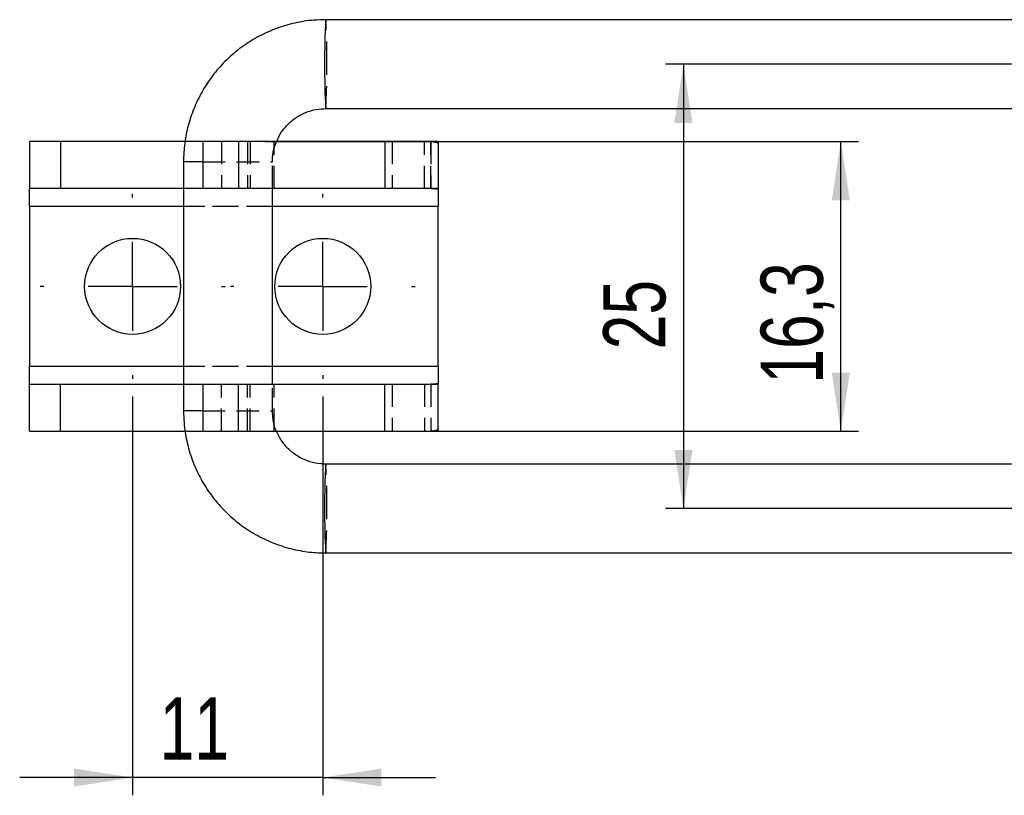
# Model space of a CAD drawing. Extents: x 82 to 397, y 14 to 279.
# Tile 1 of 38: x 82 to 137, y 110 to 153. Entities that reach past the tile are written whole.
import ezdxf

# ---------------------------------------------------------------- set-up
doc = ezdxf.new("R2010")
doc.units = 0
doc.linetypes.add('HIDDEN', pattern=[1.905, 1.27, -0.635])
doc.layers.get('0').update_dxf_attribs({"linetype": 'CONTINUOUS'})
doc.styles.add('SLDTEXTSTYLE0', font='TXT', dxfattribs={"width": 0.75})
doc.dimstyles.new('SLDDIMSTYLE2', dxfattribs={"dimtxt": 3.5, "dimasz": 3.302, "dimexe": 0, "dimexo": 0.0625, "dimgap": 0.875, "dimtad": 1, "dimdec": 3, "dimrnd": 1e-09, "dimzin": 12, "dimtxsty": 'SLDTEXTSTYLE0', "dimsah": 1, "dimcen": 0.09, "dimazin": 3, "dimtfac": 1, "dimtdec": 3, "dimtofl": 0, "dimtmove": 0, "dimatfit": 3, "dimtolj": 1, "dimtzin": 12})
doc.dimstyles.new('SLDDIMSTYLE5', dxfattribs={"dimtxt": 3.5, "dimasz": 3.302, "dimexe": 0, "dimexo": 0.0625, "dimgap": 0.875, "dimtad": 1, "dimdec": 0, "dimrnd": 1e-09, "dimzin": 12, "dimtxsty": 'SLDTEXTSTYLE0', "dimsah": 1, "dimcen": 0.09, "dimazin": 3, "dimtfac": 1, "dimtmove": 0, "dimatfit": 3, "dimtolj": 1, "dimtzin": 12})

# ---------------------------------------------------------------- blocks, each defined once
blk = doc.blocks.new('_D_11')
at = {"color": 179, "linetype": 'CONTINUOUS'}
for p, q in [((95.881, 146.524), (129.261, 146.524)), ((128.261, 130.224), (128.261, 146.524)), ((95.881, 130.224), (129.261, 130.224))]:
    blk.add_line(p, q, dxfattribs=at)
for points in [[(128.261, 146.524), (127.753, 143.222), (128.769, 143.222)], [(128.261, 130.224), (128.769, 133.526), (127.753, 133.526)]]:
    blk.add_solid(points, dxfattribs=at)
at = {"color": 179, "linetype": 'CONTINUOUS', "insert": (123.75, 132.898, -5.655), "char_height": 3.5, "attachment_point": 1, "rotation": 90, "style": 'SLDTEXTSTYLE0'}
blk.add_mtext('16,3', dxfattribs=at)
blk = doc.blocks.new('_D_12')
at = {"color": 179, "linetype": 'CONTINUOUS'}
for p, q in [((151.306, 150.874), (118.405, 150.874)), ((119.405, 150.874), (119.405, 125.874)), ((151.306, 125.874), (118.405, 125.874))]:
    blk.add_line(p, q, dxfattribs=at)
for points in [[(119.405, 150.874), (118.897, 147.572), (119.913, 147.572)], [(119.405, 125.874), (119.913, 129.176), (118.897, 129.176)]]:
    blk.add_solid(points, dxfattribs=at)
at = {"color": 179, "linetype": 'CONTINUOUS', "insert": (114.893, 134.829, -5.655), "char_height": 3.5, "attachment_point": 1, "rotation": 90, "style": 'SLDTEXTSTYLE0'}
blk.add_mtext('25', dxfattribs=at)
blk = doc.blocks.new('_D_13')
at = {"color": 179, "linetype": 'CONTINUOUS'}
for p, q in [((88.418, 132.174), (88.418, 109.743)), ((99.118, 132.174), (99.118, 109.743)), ((88.418, 110.743), (82.068, 110.743)), ((99.118, 110.743), (88.418, 110.743)), ((99.118, 110.743), (105.468, 110.743))]:
    blk.add_line(p, q, dxfattribs=at)
for points in [[(88.418, 110.743), (85.116, 111.251), (85.116, 110.235)], [(99.118, 110.743), (102.42, 110.235), (102.42, 111.251)]]:
    blk.add_solid(points, dxfattribs=at)
at = {"color": 179, "linetype": 'CONTINUOUS', "insert": (89.945, 115.255, -5.655), "char_height": 3.5, "attachment_point": 1, "style": 'SLDTEXTSTYLE0'}
blk.add_mtext('11', dxfattribs=at)
blk = doc.blocks.new('SW_CENTERMARKSYMBOL_6')
at = {"color": 0, "linetype": 'CONTINUOUS'}
for p, q in [((0, 5), (0, 5.2)), ((0, 0), (0, 2.5)), ((-5, 0), (-5.2, 0)), ((0, 0), (-2.5, 0)), ((0, 0), (0, -2.5)), ((0, 0), (2.5, 0)), ((5, 0), (5.2, 0)), ((0, -5), (0, -5.2))]:
    blk.add_line(p, q, dxfattribs=at)
blk = doc.blocks.new('SW_CENTERMARKSYMBOL_7')
at = {"color": 0, "linetype": 'CONTINUOUS'}
for p, q in [((0, 5), (0, 5.2)), ((0, 0), (0, 2.5)), ((-5, 0), (-5.2, 0)), ((0, 0), (-2.5, 0)), ((0, 0), (0, -2.5)), ((0, 0), (2.5, 0)), ((5, 0), (5.2, 0)), ((0, -5), (0, -5.2))]:
    blk.add_line(p, q, dxfattribs=at)

msp = doc.modelspace()

# ---------------------------------------------------------------- linework, layer by layer
at = {"color": 7, "linetype": 'CONTINUOUS'}
for p, q in [((197.6681, 153.3744), (99.2843, 153.3744)), ((99.2843, 148.3744), (197.6681, 148.3744)), ((82.6182, 146.5244), (82.6182, 143.8744)), ((84.3545, 146.5244), (82.6182, 146.5244)), ((84.3545, 146.5244), (84.3545, 143.8744)), ((91.3704, 146.5244), (84.3545, 146.5244)), ((92.3649, 146.5244), (92.3649, 143.8744)), ((94.3859, 146.5244), (92.3649, 146.5244)), ((94.3859, 146.5244), (94.3859, 143.8744)), ((102.6182, 146.5244), (94.3859, 146.5244)), ((102.6182, 146.5244), (102.6182, 143.8744)), ((105.6182, 146.5244), (102.6182, 146.5244)), ((105.6182, 146.5244), (105.6182, 143.8744)), ((91.2856, 145.3744), (91.2856, 131.3744)), ((84.3545, 143.8744), (82.6182, 143.8744)), ((82.6182, 142.8744), (82.6182, 143.8744)), ((91.2856, 143.8744), (84.3545, 143.8744)), ((94.3859, 143.8744), (92.3649, 143.8744)), ((102.6182, 143.8744), (94.3859, 143.8744)), ((96.2856, 132.8744), (96.2856, 143.8744)), ((105.6182, 143.8744), (102.6182, 143.8744)), ((105.6182, 143.8356), (105.6182, 142.8744)), ((82.6182, 142.8744), (82.6182, 133.8744)), ((105.6182, 133.8744), (105.6182, 142.8744)), ((82.6182, 132.8744), (82.6182, 133.8744)), ((105.6182, 133.8744), (105.6182, 132.9133)), ((82.6182, 130.2244), (82.6182, 132.8744)), ((82.6182, 132.8744), (84.3545, 132.8744)), ((84.3545, 130.2244), (84.3545, 132.8744)), ((84.3545, 132.8744), (91.2856, 132.8744)), ((92.3649, 132.8744), (92.3649, 130.2244)), ((92.3649, 132.8744), (94.3859, 132.8744)), ((94.3859, 130.2244), (94.3859, 132.8744)), ((94.3859, 132.8744), (102.6182, 132.8744)), ((102.6182, 130.2244), (102.6182, 132.8744)), ((102.6182, 132.8744), (105.6182, 132.8744)), ((105.6182, 130.2244), (105.6182, 132.8744)), ((82.6182, 130.2244), (84.3545, 130.2244)), ((84.3545, 130.2244), (91.3865, 130.2244)), ((92.3649, 130.2244), (94.3859, 130.2244)), ((94.3859, 130.2244), (102.6182, 130.2244)), ((102.6182, 130.2244), (105.6182, 130.2244)), ((197.6681, 128.3744), (99.2843, 128.3744)), ((99.2843, 123.3744), (197.6681, 123.3744))]:
    msp.add_line(p, q, dxfattribs=at)
at = {"color": 7, "linetype": 'HIDDEN'}
for p, q in [((92.3649, 146.5244), (91.3704, 146.5244)), ((93.4224, 146.5244), (93.4224, 143.8744)), ((94.8808, 146.5244), (94.8808, 143.8744)), ((95.0252, 146.5244), (95.0252, 143.8744)), ((96.3856, 143.8744), (96.3856, 146.5244)), ((103.0182, 146.5244), (103.0182, 143.8744)), ((104.8478, 143.8744), (104.8478, 146.5244)), ((105.1988, 146.5244), (105.1988, 143.8744)), ((105.1988, 143.8736), (105.1988, 146.5215)), ((92.3649, 145.3744), (96.285, 145.3744)), ((96.2856, 143.8744), (96.2856, 145.3744)), ((92.3649, 143.8744), (91.2856, 143.8744)), ((105.6182, 142.8744), (82.6182, 142.8744)), ((96.2856, 142.8744), (91.2856, 142.8744)), ((105.6182, 133.8744), (82.6182, 133.8744)), ((96.2856, 133.8744), (91.2856, 133.8744)), ((91.2856, 132.8744), (92.3649, 132.8744)), ((93.4224, 130.2244), (93.4224, 132.8744)), ((94.8808, 130.2244), (94.8808, 132.8744)), ((95.0252, 130.2244), (95.0252, 132.8744)), ((96.2856, 131.3744), (96.2856, 132.8744)), ((96.3856, 130.2244), (96.3856, 132.8744)), ((103.0182, 132.8744), (103.0182, 130.2244)), ((104.8478, 132.8744), (104.8478, 130.2244)), ((105.1988, 132.8753), (105.1988, 130.2274)), ((105.1988, 132.8744), (105.1988, 130.2244)), ((92.3649, 131.3744), (96.285, 131.3744)), ((91.3865, 130.2244), (92.3649, 130.2244))]:
    msp.add_line(p, q, dxfattribs=at)
at = {"color": 8, "linetype": 'CONTINUOUS'}
for p, q in [((92.3649, 145.3744), (91.2856, 145.3744)), ((91.2856, 142.8744), (82.6182, 142.8744)), ((105.6182, 142.8744), (96.2856, 142.8744)), ((91.2856, 133.8744), (82.6182, 133.8744)), ((105.6182, 133.8744), (96.2856, 133.8744)), ((92.3649, 131.3744), (91.2856, 131.3744))]:
    msp.add_line(p, q, dxfattribs=at)
at = {"color": 7, "linetype": 'CONTINUOUS'}
for centre in [(88.4182, 138.3744), (99.1182, 138.3744)]:
    msp.add_circle(centre, 2.7, dxfattribs=at)
at = {"color": 8, "linetype": 'CONTINUOUS'}
for centre in [(145.5068, 150.8744), (145.5068, 125.8744)]:
    msp.add_arc(centre, 46.2901, 176.90411, 183.09589, dxfattribs=at)
at = {"color": 7, "linetype": 'HIDDEN'}
for centre, radius, start, end in [((70.5753, 151.4994), 28.7701, 358.75539, 3.73689), ((70.5753, 150.2495), 28.7702, 356.26311, 1.24461), ((70.5753, 126.4994), 28.7702, 358.75539, 3.73689), ((70.5753, 125.2495), 28.7701, 356.26311, 1.24461)]:
    msp.add_arc(centre, radius, start, end, dxfattribs=at)
at = {"color": 7, "linetype": 'CONTINUOUS'}
for points, knots in [([(99.2843, 153.3744), (99.0587, 153.3688), (98.4766, 153.3541), (97.5458, 153.2064), (96.5164, 152.906), (95.5362, 152.4687), (94.6231, 151.9051), (93.7933, 151.2245), (93.0619, 150.4393), (92.4417, 149.5634), (91.944, 148.6126), (91.5774, 147.6038), (91.3535, 146.5736), (91.2886, 145.8236), (91.286, 145.4301), (91.2856, 145.3744)], [0, 0, 0, 0, 0.05388077, 0.13905268, 0.22426314, 0.3094732, 0.39468381, 0.47989511, 0.56510691, 0.65031981, 0.73553353, 0.82074831, 0.90596391, 0.986715, 1, 1, 1, 1]), ([(96.5336, 146.5244), (96.5801, 146.6416), (96.7075, 146.9623), (97.0573, 147.4133), (97.5485, 147.8517), (98.1284, 148.1669), (98.7186, 148.3456), (99.1107, 148.3656), (99.2843, 148.3744)], [0, 0, 0, 0, 0.1071827, 0.29337951, 0.47959584, 0.66583164, 0.85209069, 1, 1, 1, 1]), ([(105.1988, 143.8736), (105.3042, 143.8724), (105.4427, 143.8708), (105.5727, 143.8557), (105.6091, 143.8451), (105.6153, 143.8386), (105.6182, 143.8356)], [0, 0, 0, 0, 0.6476273, 0.8510197, 0.9299521, 1, 1, 1, 1]), ([(105.6182, 132.9133), (105.6134, 132.9096), (105.6036, 132.902), (105.5642, 132.8905), (105.4379, 132.8765), (105.3006, 132.8758), (105.1988, 132.8753)], [0, 0, 0, 0, 0.0881454, 0.1802661, 0.3926641, 1, 1, 1, 1]), ([(91.2856, 131.3744), (91.2913, 131.1489), (91.3059, 130.5667), (91.4536, 129.6358), (91.7539, 128.6061), (92.1911, 127.6257), (92.7547, 126.7124), (93.4353, 125.8825), (94.2204, 125.1509), (95.0962, 124.5306), (96.0469, 124.0329), (97.0555, 123.6662), (98.0856, 123.4423), (98.8353, 123.3774), (99.2288, 123.3748), (99.2843, 123.3744)], [0, 0, 0, 0, 0.0538757, 0.1390547, 0.224272, 0.309489, 0.3947059, 0.4799219, 0.5651375, 0.6503518, 0.7355653, 0.8207783, 0.9059897, 0.986735, 1, 1, 1, 1]), ([(99.2843, 128.3744), (99.1998, 128.3766), (98.8973, 128.3845), (98.3818, 128.4894), (97.7769, 128.7526), (97.2459, 129.1437), (96.8035, 129.6358), (96.611, 130.0286), (96.5151, 130.2244)], [0, 0, 0, 0, 0.0719627, 0.2575444, 0.4434367, 0.6293144, 0.8151731, 1, 1, 1, 1])]:
    msp.add_open_spline(points, degree=3, knots=knots, dxfattribs=at)
at = {"color": 7, "linetype": 'HIDDEN'}
for points, knots in [([(96.2856, 145.3744), (96.2881, 145.4589), (96.2972, 145.761), (96.3614, 146.159), (96.4941, 146.4405), (96.5336, 146.5244)], [0, 0, 0, 0, 0.2140015, 0.7655618, 1, 1, 1, 1]), ([(105.1988, 146.5215), (105.3131, 146.5131), (105.4812, 146.5007), (105.5948, 146.4446), (105.6104, 146.4034), (105.6182, 146.3826)], [0, 0, 0, 0, 0.5135042, 0.7553945, 1, 1, 1, 1]), ([(96.5151, 130.2244), (96.5145, 130.2255), (96.4088, 130.418), (96.3211, 130.8125), (96.2965, 131.2021), (96.2856, 131.3744)], [0, 0, 0, 0, 0.0030253, 0.5590363, 1, 1, 1, 1]), ([(105.6182, 130.3663), (105.6077, 130.3415), (105.588, 130.2951), (105.5028, 130.2555), (105.3776, 130.2341), (105.2576, 130.2296), (105.1988, 130.2274)], [0, 0, 0, 0, 0.2923156, 0.5480158, 0.7787152, 1, 1, 1, 1])]:
    msp.add_open_spline(points, degree=3, knots=knots, dxfattribs=at)

# ---------------------------------------------------------------- block references
at = {"color": 179, "linetype": 'CONTINUOUS'}
for name, p in [('SW_CENTERMARKSYMBOL_6', (88.4182, 138.3744)), ('SW_CENTERMARKSYMBOL_7', (99.1182, 138.3744))]:
    msp.add_blockref(name, p, dxfattribs=at)

# ---------------------------------------------------------------- dimensions: what is measured, and where the dimension line sits
for base, p1, p2, picture, middle in [((119.4051, 125.8744), (152.306, 150.8744), (152.306, 125.8744), '_D_12', (119.4051, 138.8371)), ((128.2614, 146.5244), (94.8808, 130.2244), (94.8808, 146.5244), '_D_11', (128.2614, 138.8458))]:
    dim = msp.add_linear_dim(base=base, p1=p1, p2=p2, angle=90, dimstyle='SLDDIMSTYLE2', dxfattribs=at)
    dim.commit()
    dim.dimension.update_dxf_attribs({"geometry": picture, "text_midpoint": middle, "dimtype": 160})
dim = msp.add_linear_dim(base=(88.4182, 110.743), p1=(99.1182, 133.1744), p2=(88.4182, 133.1744), dimstyle='SLDDIMSTYLE5', dxfattribs=at)
dim.commit()
dim.dimension.update_dxf_attribs({"geometry": '_D_13', "text_midpoint": (93.9532, 110.743), "dimtype": 160})

doc.saveas('drawing.dxf')
